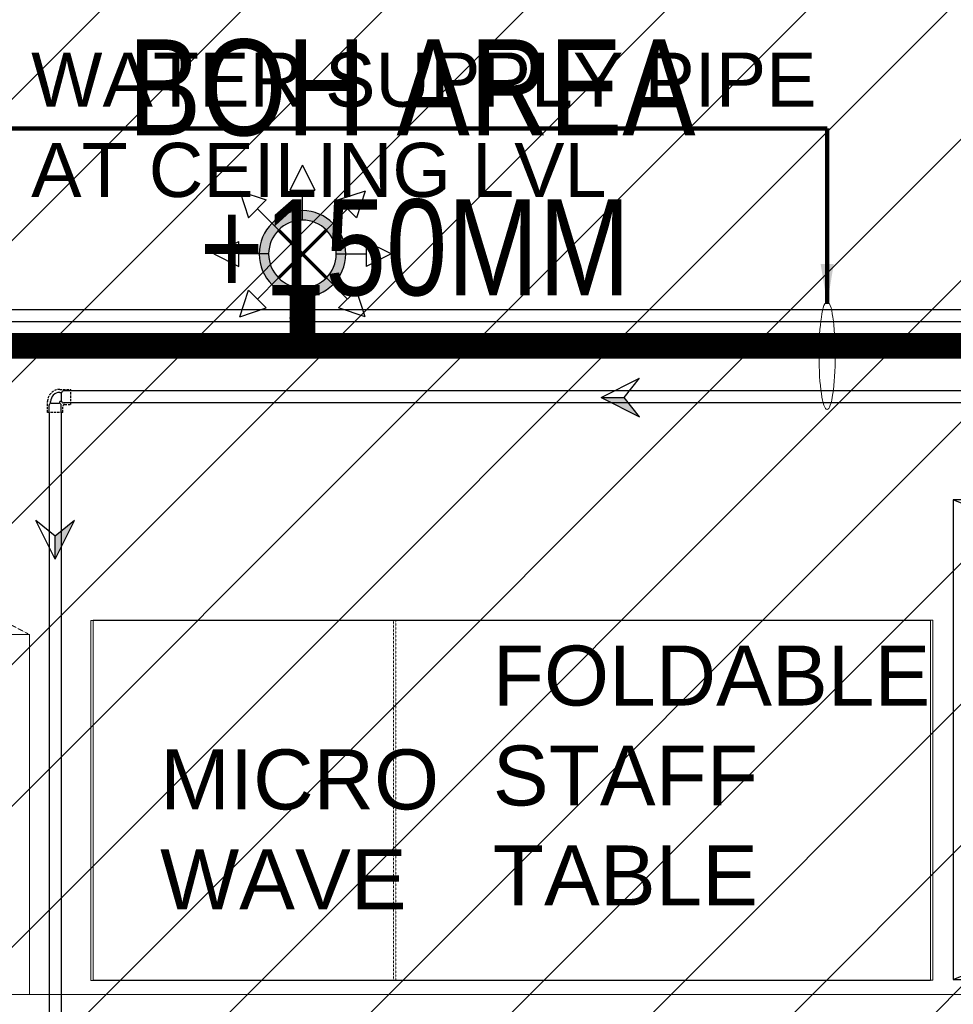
# Model space of a CAD drawing. Header units: millimetres. Extents: x -226731 to 126254, y -16359 to 60195.
# Tile 95 of 256: x -160377 to -159209, y 18782 to 20013. Entities that reach past the tile are written whole.
import ezdxf

# ---------------------------------------------------------------- set-up
doc = ezdxf.new("R2010")
doc.units = ezdxf.units.MM
doc.header["$LTSCALE"] = 0.1
doc.header["$MEASUREMENT"] = 0
for name, pattern in [('CENTER', [2, 1.25, -0.25, 0.25, -0.25]), ('CONTINOUS', [0, 0, 0]), ('DASHED', [0.75, 0.5, -0.25]), ('DASHED2', [0.375, 0.25, -0.125]), ('DASHEDX2', [1.5, 1, -0.5])]:
    doc.linetypes.add(name, pattern=pattern)
doc.layers.get('0').update_dxf_attribs({"lineweight": 5})
for name, color, linetype, lineweight in [('-P-Text', 7, 'Continuous', 18), ('0_CCE_ FF_SIDE WALL SPRINKLER', 6, 'Continuous', 0), ('0_CCE_FF_100 DIA PIPE', 11, 'Continuous', 0), ('DIM', 142, 'Continuous', 9), ('Dominos CV Raman - X base$0$I-FURN', 25, 'Continuous', 5), ('Dominos Jalandhar - Xbase$0$I-FURN', 25, 'Continuous', 5), ('ELECTRICAL', 222, 'Continuous', 5), ('FURNITURE', 36, 'Continuous', 9), ('SANITARY', 35, 'Continuous', 9), ('SPRINKLER COVERAGE AREA', 1, 'Continuous', 9), ('TEXT', 70, 'Continuous', 5), ('WALLS', 1, 'Continuous', 5)]:
    doc.layers.add(name, color=color, linetype=linetype, lineweight=lineweight)
for name, color, linetype in [('0_CCE_Domestic pipe', 5, 'Continuous'), ('0_CCE_PL Domestic pipe', 5, 'DOMESTIC_LINE'), ('0_CCE_PL_WATER SUPPLY ARROW', 7, 'Continuous'), ('0_CCE_PLUMBIMG TEXT', 8, 'Continuous'), ('FIRE FIGHTING SERVICES', 5, 'Continuous'), ('JMT-F-SPRINKLER', 50, 'Continuous'), ('NPC-P-Waste Water Pipe', 5, 'Continuous')]:
    doc.layers.add(name, color=color, linetype=linetype)
doc.styles.add('ARIAL', font='arial.ttf')
doc.styles.add('Dominos CV Raman - X base$0$50', font='arial.ttf', dxfattribs={"height": 75})
doc.styles.add('ROMAND', font='ROMAND.shx', dxfattribs={"width": 0.8, "height": 225})
doc.styles.add('S2-ARIAL', font='arial.ttf')
doc.styles.get("Standard").update_dxf_attribs({"font": 'ARIALN.TTF'})
doc.linetypes.add('DOMESTIC_LINE', pattern='A,0.5,-0.2,["DWS",ARIAL,S=0.1,R=0,X=-0.1,Y=-0.05],-0.25', length=0.95)
doc.dimstyles.new('C', dxfattribs={"dimtxt": 175, "dimasz": 125, "dimexe": 100, "dimexo": 100, "dimgap": 100, "dimtad": 1, "dimdec": 0, "dimzin": 0, "dimdsep": 46, "dimtxsty": 'ROMAND', "dimcen": 0, "dimclrd": 5, "dimclre": 5, "dimclrt": 2, "dimadec": 0, "dimazin": 0, "dimtfac": 1, "dimtdec": 0, "dimtix": 1, "dimtmove": 2, "dimatfit": 3, "dimfxl": 0, "dimfrac": 1, "dimtolj": 1, "dimtzin": 0, "dimarcsym": 0})

# ---------------------------------------------------------------- blocks, each defined once
blk = doc.blocks.new('A$C036B6E15')
at = {"layer": 'SANITARY', "color": 8}
blk.add_lwpolyline([(60, 24), (0, 24), (0, 0), (60, 0)], close=True, dxfattribs=at)
blk = doc.blocks.new('A$C6342a46d')
at = {"layer": 'Dominos Jalandhar - Xbase$0$I-FURN', "color": 1, "linetype": 'DASHED2', "ltscale": 12}
blk.add_line((642.6, 620.5), (1175, 342.1), dxfattribs=at)
at = {"layer": 'ELECTRICAL', "color": 1}
blk.add_lwpolyline([(640.9, 1071.4), (1840.9, 1071.4), (1840.9, 621.4), (640.9, 621.4)], close=True, dxfattribs=at)
blk = doc.blocks.new('A$C411cdb99')
at = {"color": 8, "linetype": 'Continuous'}
for p, q in [((0, 10), (12.2, 10)), ((15.2, 7.7), (18.2, 7.7)), ((15.3, 6.9), (15.3, -6.9)), ((0, -10), (12.2, -10)), ((15.2, -7.7), (18.2, -7.7)), ((15.9, -25.9), (15.9, -13.7)), ((18.2, -10.7), (18.2, -7.7)), ((19, -10.6), (32.8, -10.6)), ((33.6, -7.7), (33.6, -10.7)), ((35.9, -25.9), (35.9, -13.7))]:
    blk.add_line(p, q, dxfattribs=at)
for centre, radius, start, end in [((12.2, 6.9), 3.12, 0, 90), ((18.2, -7.7), 15.3, 0, 90), ((12.2, -6.9), 3.12, 270, 0), ((19, -13.7), 3.12, 90, 180), ((32.8, -13.7), 3.12, 0, 90)]:
    blk.add_arc(centre, radius, start, end, dxfattribs=at)
at = {"layer": '0_CCE_Domestic pipe', "linetype": 'DASHED', "ltscale": 75}
for p, q in [((0, -12.7), (0, 12.7)), ((0, 12.7), (18.2, 12.7)), ((0, -12.7), (10.1, -12.7)), ((13.2, -15.8), (13.2, -25.9)), ((38.6, -7.7), (38.6, -25.9)), ((13.2, -25.9), (38.6, -25.9))]:
    blk.add_line(p, q, dxfattribs=at)
for centre, radius in [((18.2, -7.7), 20.4), ((10.1, -15.8), 3.12)]:
    blk.add_arc(centre, radius, 0, 90, dxfattribs=at)
blk = doc.blocks.new('A$C57A56BFF')
at = {"color": 7}
for points in [[(-36.06, -0.03), (-4.65, 15.39)], [(-4.65, 15.39), (-17.28, -0.17)], [(-36.06, -0.03), (-17.28, -0.17)], [(-36.06, -0.03), (-4.88, -15.91)], [(-17.28, -0.17), (-4.88, -15.91)]]:
    blk.add_lwpolyline(points, dxfattribs=at)
blk.add_solid([(-17.28, -0.17), (-36.06, -0.03), (-4.65, 15.39)], dxfattribs=at)
blk = doc.blocks.new('A$C67E6678E')
at = {"layer": 'NPC-P-Waste Water Pipe', "true_color": 0xcd6928}
h = blk.add_hatch(dxfattribs=at)
h.set_pattern_fill('ANSI31', color=32, scale=1000)
h.set_pattern_definition([(45, (164851.16, -10699.63), (-88.38835, 88.38835), [])])
h.paths.add_polyline_path([(10643.2, 4336.7), (6342.1, 4336.7), (6342.1, 4814.1), (5642.5, 4814.1), (5642.5, 4508.5), (2241, 4508.5), (2241, 4950), (1634.9, 4950), (1634.9, 6045.3), (842.5, 6045.3), (842.5, 10025), (10643.2, 10025)])
blk = doc.blocks.new('A$C2AD535C3')
at = {"layer": 'JMT-F-SPRINKLER'}
h = blk.add_hatch(color=1, dxfattribs=at)
edge = h.paths.add_edge_path()
edge.add_ellipse((0, 0), major_axis=(63.8, 63.8), ratio=1, start_angle=225, end_angle=405, ccw=False)
edge.add_ellipse((0, 0), major_axis=(63.8, 63.8), ratio=1, start_angle=45, end_angle=225, ccw=False)
edge = h.paths.add_edge_path(flags=16)
edge.add_ellipse((0, 0), major_axis=(-49.9, 49.9), ratio=1, start_angle=135, end_angle=315)
edge.add_ellipse((0, 0), major_axis=(-49.9, 49.9), ratio=1, start_angle=-45, end_angle=135)
at = {"layer": 'JMT-F-SPRINKLER', "color": 1}
for p, q in [((0, 185), (-26.1, 132.9)), ((0, 185), (26.1, 132.9)), ((-130.8, 130.8), (-112.5, 75.5)), ((-130.8, 130.8), (-75.5, 112.5)), ((26.1, 132.9), (-26.1, 132.9)), ((0, 70.5), (0, 132.9)), ((130.8, 130.8), (75.5, 112.5)), ((130.8, 130.8), (112.5, 75.5)), ((-75.5, 112.5), (-112.5, 75.5)), ((112.5, 75.5), (75.5, 112.5)), ((-49.9, 49.9), (-94, 94)), ((49.9, 49.9), (94, 94)), ((-185, 0), (-132.9, 26.1)), ((-132.9, 26.1), (-132.9, -26.1)), ((185, 0), (132.9, 26.1)), ((132.9, -26.1), (132.9, 26.1)), ((-185, 0), (-132.9, -26.1)), ((-70.5, 0), (-132.9, 0)), ((70.5, 0), (132.9, 0)), ((185, 0), (132.9, -26.1)), ((-49.9, -49.9), (-94, -94)), ((49.9, -49.9), (94, -94)), ((-130.8, -130.8), (-112.5, -75.5)), ((-75.5, -112.5), (-112.5, -75.5)), ((0, -70.5), (0, -132.9)), ((75.5, -112.5), (112.5, -75.5)), ((130.8, -130.8), (112.5, -75.5)), ((-130.8, -130.8), (-75.5, -112.5)), ((130.8, -130.8), (75.5, -112.5)), ((0, -185), (-26.1, -132.9)), ((-26.1, -132.9), (26.1, -132.9)), ((0, -185), (26.1, -132.9))]:
    blk.add_line(p, q, dxfattribs=at)
at = {"layer": 'JMT-F-SPRINKLER', "color": 1, "const_width": 7}
for points in [[(-49.9, -49.9), (49.9, 49.9)], [(-49.9, 49.9), (49.9, -49.9)]]:
    blk.add_lwpolyline(points, dxfattribs=at)
at = {"layer": 'JMT-F-SPRINKLER', "color": 1}
for radius in [90.2, 70.5]:
    blk.add_circle((0, 0), radius, dxfattribs=at)
at = {"layer": 'SPRINKLER COVERAGE AREA', "color": 1}
blk.add_circle((0, 0), 2500, dxfattribs=at)
blk = doc.blocks.new('G$C3584CA52')
at = {"layer": '0_CCE_FF_100 DIA PIPE', "color": 1, "linetype": 'CENTER', "ltscale": 5, "const_width": 32}
for points in [[(2995.2, -1542.3), (2995.2, -1615)], [(0, -1615), (8045.9, -1615)]]:
    blk.add_lwpolyline(points, dxfattribs=at)
at = {"layer": '0_CCE_ FF_SIDE WALL SPRINKLER', "color": 240, "xscale": -0.6, "yscale": 0.6, "zscale": 0.6}
blk.add_blockref('A$C2AD535C3', (2995.2, -1500), dxfattribs=at)
blk = doc.blocks.new('A$C643D7E06')
at = {"layer": '-P-Text', "color": 0, "linetype": 'Continuous'}
blk.add_ellipse((5484.6, 8894), major_axis=(0, -67.6), ratio=0.150805, start_param=-1.570796, end_param=4.712389, dxfattribs=at)
at = {"layer": '0_CCE_Domestic pipe'}
for p, q in [((7487.3, 8849.5, 0), (4538.1, 8849.5, 0)), ((7487.3, 8834.5, 0), (4538.1, 8834.5, 0)), ((4511.2, 8822.6, 0), (4511.2, 5518.4, 0)), ((4526.2, 8822.6, 0), (4526.2, 5518.4, 0))]:
    blk.add_line(p, q, dxfattribs=at)
at = {"layer": '0_CCE_PL Domestic pipe', "color": 30, "linetype": 'CONTINOUS', "lineweight": -3, "ltscale": 150, "true_color": 0xf8991e}
for p, q in [((7049.8, 8951, 0), (1670.9, 8951, 0)), ((7049.8, 8936, 0), (1670.9, 8936, 0))]:
    blk.add_line(p, q, dxfattribs=at)
at = {"layer": '0_CCE_PL_WATER SUPPLY ARROW', "color": 4, "linetype": 'CONTINOUS', "lineweight": -3, "ltscale": 150}
blk.add_lwpolyline([(5642.2, 8713.3), (5642.2, 8113.3), (7142.2, 8113.3), (7142.2, 8713.3)], close=True, dxfattribs=at)
for points in [[(7142.2, 8113.3), (5642.2, 8713.3)], [(5642.2, 8113.3), (7142.2, 8713.3)]]:
    blk.add_lwpolyline(points, dxfattribs=at)
at = {"layer": '0_CCE_Domestic pipe', "xscale": 0.75, "yscale": 0.75, "zscale": 0.75, "rotation": 90.00000000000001}
blk.add_blockref('A$C411cdb99', (4518.7, 8822.6, 0), dxfattribs=at)
at = {"layer": '0_CCE_PL_WATER SUPPLY ARROW', "linetype": 'ByBlock', "lineweight": -3, "ltscale": 150, "xscale": -1.54161176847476, "yscale": 1.54161176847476, "zscale": 1.54161176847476}
for p, rotation in [((5257.3, 8840.8, -2.9), 179.5904531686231), ((4519.1, 8694.7, 0), 269.5904531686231)]:
    blk.add_blockref('A$C57A56BFF', p, dxfattribs=dict(at, rotation=rotation))
at = {"layer": '0_CCE_PLUMBIMG TEXT', "color": 7, "lineweight": 0, "insert": (4488.6, 9272.7), "char_height": 67.708, "width": 1064.642, "attachment_point": 1, "style": 'S2-ARIAL'}
blk.add_mtext('WATER SUPPLY PIPE \\PAT CEILING LVL ', dxfattribs=at)
at = {"layer": '-P-Text', "color": 0, "linetype": 'Continuous'}
blk.add_leader([(5484.7, 8958.3, 0), (5484.7, 9177.6, 0), (4458.5, 9177.6, 0)], dimstyle='C', override={"dimscale": 1, "dimtxt": 225, "dimasz": 50, "dimgap": 100, "dimtad": 0, "dimtxsty": 'ROMAND', "dimclrd": 0, "dimfxl": 0, "dimlwd": 65534, "dimarcsym": 1}, dxfattribs=at)

msp = doc.modelspace()

# ---------------------------------------------------------------- linework, layer by layer
at = {"layer": 'Dominos CV Raman - X base$0$I-FURN', "color": 8}
for points in [[(-159237.3, 19261.9), (-160288, 19261.9), (-160288, 18811.9), (-159237.3, 18811.9)], [(-159234.4, 19262.5), (-160285, 19262.5), (-160285, 18812.4), (-159234.4, 18812.4)]]:
    msp.add_lwpolyline(points, close=True, dxfattribs=at)
at = {"layer": 'ELECTRICAL', "color": 8, "linetype": 'DASHEDX2', "ltscale": 0.25}
for points in [[(-159909, 19261.9), (-160288, 19261.9), (-160288, 18811.9), (-159909, 18811.9)], [(-159906.1, 19262.5), (-160285, 19262.5), (-160285, 18812.4), (-159906.1, 18812.4)]]:
    msp.add_lwpolyline(points, close=True, dxfattribs=at)
at = {"layer": 'WALLS', "color": 8, "ltscale": 1.2}
msp.add_lwpolyline([(-157183.7, 18794.5), (-161826.7, 18794.5), (-161826.7, 18644.5), (-157183.7, 18644.5)], close=True, dxfattribs=at)

# ---------------------------------------------------------------- block references
at = {"layer": '0_CCE_PL Domestic pipe', "color": 0}
msp.add_blockref('A$C643D7E06', (-164851.2, 10699.6), dxfattribs=at)
at = {"layer": 'DIM', "color": 8, "ltscale": 1.2, "rotation": 180}
msp.add_blockref('A$C6342a46d', (-159723.8, 19865.9), dxfattribs=at)
at = {"layer": 'FIRE FIGHTING SERVICES'}
msp.add_blockref('G$C3584CA52', (-163018.3, 21220.5), dxfattribs=at)
at = {"layer": 'FURNITURE', "color": 8, "xscale": -25, "yscale": 25, "zscale": 25}
msp.add_blockref('A$C036B6E15', (-157709, 18812.9), dxfattribs=at)
at = {"layer": 'NPC-P-Waste Water Pipe', "color": 0}
msp.add_blockref('A$C67E6678E', (-164851.2, 10699.6), dxfattribs=at)

# ---------------------------------------------------------------- texts
at = {"layer": 'TEXT', "color": 8, "lineweight": 0, "ltscale": 100, "char_height": 75, "attachment_point": 1, "style": 'Dominos CV Raman - X base$0$50'}
for s, insert, width in [('\\pi-76.30502;EMPTY \\P\\pi-87.12528;DOUGH \\P\\pi-38.47248;TRAY', (-157426.3, 20110.6, 0), 199.215), ('FOLDABLE  STAFF TABLE', (-159784.9, 19230.7), 602.515), ('\\pi211.28631;{\\C1;Electrical panel}', (-161522.5, 19105.1), 1117.423), ('MICRO\\PWAVE\\P', (-160201.2, 19100.8), 1117.423)]:
    msp.add_mtext(s, dxfattribs=dict(at, insert=insert, width=width))
at = {"layer": 'TEXT', "color": 8, "insert": (-160468.8, 19988.8), "char_height": 120, "width": 1155.234, "attachment_point": 1}
msp.add_mtext('\\pi227.35774;BOH AREA \\P\\pi317.19403;+150MM', dxfattribs=at)

doc.saveas('drawing.dxf')
